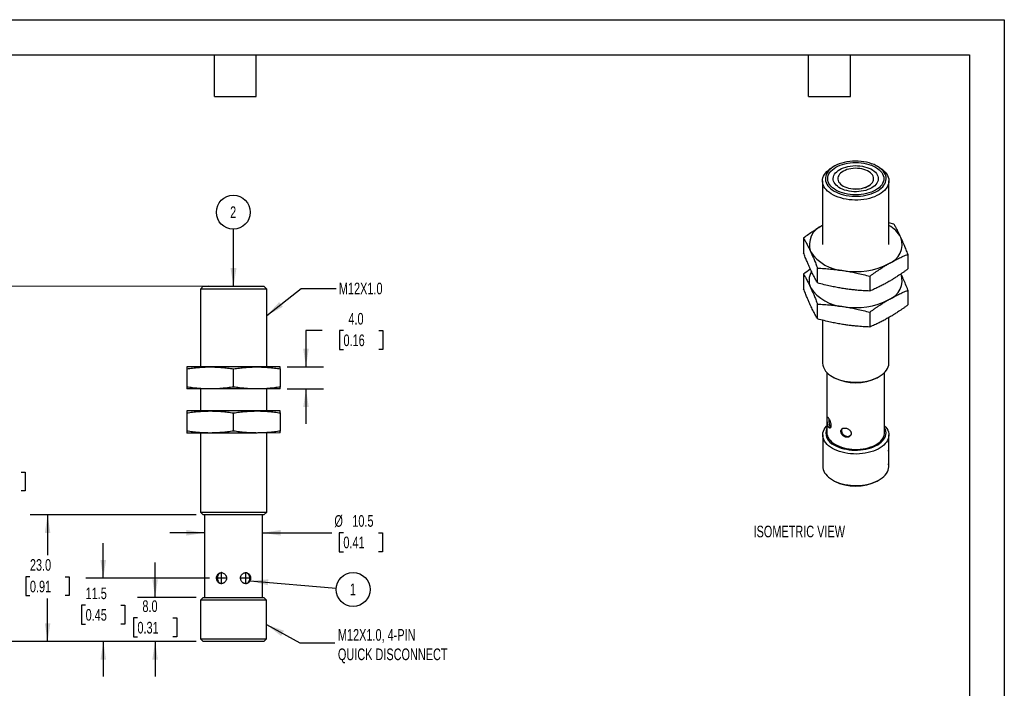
# Model space of a CAD drawing. Header units: millimetres. Extents: x 0 to 210, y 0 to 162.
# Tile 3 of 3: x 75 to 210, y 71 to 162. Entities that reach past the tile are written whole.
import ezdxf

# ---------------------------------------------------------------- set-up
doc = ezdxf.new("R2010")
doc.units = ezdxf.units.MM
doc.header["$LTSCALE"] = 0.75
doc.linetypes.add('CENTERX2', pattern=[20.32, 12.7, -2.54, 2.54, -2.54])
doc.layers.add('CENTER', color=40, linetype='CENTERX2')
doc.layers.add('DIMENSIONS', color=140, linetype='Continuous', lineweight=25)
doc.layers.add('TEXT', color=140, linetype='Continuous', lineweight=25)
doc.styles.add('SLDTEXTSTYLE0', font='TXT', dxfattribs={"width": 0.7})
doc.dimstyles.new('SLDDIMSTYLE0', dxfattribs={"dimtxt": 1.618506, "dimasz": 2.4765, "dimexe": 0, "dimexo": 0.0625, "dimgap": 0.404626, "dimtad": 0, "dimtih": 1, "dimtoh": 1, "dimdec": 1, "dimlfac": 1.333333, "dimrnd": 1e-09, "dimzin": 12, "dimdsep": 46, "dimtxsty": 'SLDTEXTSTYLE0', "dimsah": 1, "dimcen": 0.09, "dimadec": 0, "dimazin": 3, "dimtfac": 1, "dimtdec": 1, "dimtmove": 0, "dimatfit": 0, "dimfxl": 1, "dimfrac": 2, "dimtolj": 1, "dimtzin": 12, "dimarcsym": 0})
doc.dimstyles.new('SLDDIMSTYLE1', dxfattribs={"dimtxt": 1.618506, "dimasz": 2.4765, "dimexe": 0, "dimexo": 0.0625, "dimgap": 0.404626, "dimtad": 0, "dimtih": 1, "dimtoh": 1, "dimdec": 1, "dimlfac": 1.333333, "dimrnd": 1e-09, "dimzin": 4, "dimdsep": 46, "dimtxsty": 'SLDTEXTSTYLE0', "dimsah": 1, "dimcen": 0.09, "dimadec": 0, "dimazin": 1, "dimtfac": 1, "dimtdec": 1, "dimtmove": 0, "dimatfit": 0, "dimfxl": 1, "dimfrac": 2, "dimtolj": 1, "dimtzin": 12, "dimarcsym": 0})
doc.dimstyles.new('SLDDIMSTYLE2', dxfattribs={"dimtxt": 1.618506, "dimasz": 2.4765, "dimexe": 0, "dimexo": 0.0625, "dimgap": 0.404626, "dimtad": 0, "dimtih": 1, "dimtoh": 1, "dimdec": 1, "dimlfac": 1.333333, "dimrnd": 1e-09, "dimzin": 4, "dimdsep": 46, "dimtxsty": 'SLDTEXTSTYLE0', "dimsah": 1, "dimcen": 0.09, "dimadec": 0, "dimazin": 1, "dimtfac": 1, "dimtdec": 1, "dimtofl": 0, "dimtmove": 0, "dimatfit": 3, "dimfxl": 1, "dimfrac": 2, "dimtolj": 1, "dimtzin": 12, "dimarcsym": 0})
doc.dimstyles.new('SLDDIMSTYLE3', dxfattribs={"dimtxt": 1.618506, "dimasz": 2.4765, "dimexe": 0, "dimexo": 0.0625, "dimgap": 0.404626, "dimtad": 0, "dimtih": 1, "dimtoh": 1, "dimdec": 1, "dimlfac": 1.333333, "dimrnd": 1e-09, "dimzin": 12, "dimdsep": 46, "dimtxsty": 'SLDTEXTSTYLE0', "dimsah": 1, "dimcen": 0.09, "dimadec": 0, "dimazin": 3, "dimtfac": 1, "dimtdec": 1, "dimtofl": 0, "dimtmove": 0, "dimatfit": 3, "dimfxl": 1, "dimfrac": 2, "dimtolj": 1, "dimtzin": 12, "dimarcsym": 0})
doc.dimstyles.new('SLDDIMSTYLE4', dxfattribs={"dimtxt": 0.18, "dimasz": 2.4765, "dimexe": 0, "dimexo": 0.0625, "dimgap": 0, "dimtad": 0, "dimtih": 1, "dimtoh": 1, "dimdec": 0, "dimrnd": 1e-09, "dimzin": 0, "dimdsep": 46, "dimtxsty": 'Standard', "dimsah": 1, "dimcen": 0.09, "dimadec": 0, "dimazin": 0, "dimtfac": 2.4765, "dimtdec": 0, "dimtofl": 0, "dimtmove": 0, "dimatfit": 3, "dimfxl": 1, "dimfrac": 2, "dimtolj": 1, "dimtzin": 0, "dimarcsym": 0})

# ---------------------------------------------------------------- blocks, each defined once
blk = doc.blocks.new('_D')
at = {"layer": 'DIMENSIONS', "transparency": 16777216}
for p, q in [((86.78, 85.86), (86.78, 90.62)), ((101.26, 85.86), (84.39, 85.86)), ((84.37, 82.17), (83.83, 82.17)), ((83.83, 82.17), (83.83, 79.6)), ((89.18, 82.17), (89.72, 82.17)), ((89.72, 82.17), (89.72, 79.6)), ((83.83, 79.6), (84.37, 79.6)), ((89.72, 79.6), (89.18, 79.6)), ((99.45, 77.23), (84.4, 77.23)), ((86.78, 77.23), (86.78, 72.47))]:
    blk.add_line(p, q, dxfattribs=at)
for points in [[(86.78, 85.86), (87.16, 88.33), (86.39, 88.33)], [(86.78, 77.23), (86.4, 74.75), (87.16, 74.75)]]:
    blk.add_solid(points, dxfattribs=at)
at = {"layer": 'DIMENSIONS', "transparency": 16777216, "char_height": 1.587, "attachment_point": 1, "style": 'SLDTEXTSTYLE0'}
for s, insert in [('11.5', (84.37, 84.58)), ('0.45', (84.37, 81.65))]:
    blk.add_mtext(s, dxfattribs=dict(at, insert=insert))
blk = doc.blocks.new('_D_1')
at = {"layer": 'DIMENSIONS', "transparency": 16777216}
for p, q in [((93.84, 83.23), (93.84, 87.99)), ((99.45, 83.23), (91.46, 83.23)), ((91.43, 80.43), (90.89, 80.43)), ((90.89, 80.43), (90.89, 77.85)), ((96.24, 80.43), (96.79, 80.43)), ((96.79, 80.43), (96.79, 77.85)), ((90.89, 77.85), (91.43, 77.85)), ((96.79, 77.85), (96.24, 77.85)), ((99.45, 77.23), (91.46, 77.23)), ((93.84, 77.23), (93.84, 72.47))]:
    blk.add_line(p, q, dxfattribs=at)
for points in [[(93.84, 83.23), (94.22, 85.71), (93.46, 85.71)], [(93.84, 77.23), (93.46, 74.76), (94.22, 74.76)]]:
    blk.add_solid(points, dxfattribs=at)
at = {"layer": 'DIMENSIONS', "transparency": 16777216, "char_height": 1.587, "attachment_point": 1, "style": 'SLDTEXTSTYLE0'}
for s, insert in [('8.0', (92.11, 82.83)), ('0.31', (91.43, 79.9))]:
    blk.add_mtext(s, dxfattribs=dict(at, insert=insert))
blk = doc.blocks.new('_D_2')
at = {"layer": 'DIMENSIONS', "transparency": 16777216}
for p, q in [((99.43, 94.48), (76.81, 94.48)), ((79.19, 94.48), (79.19, 88.97)), ((76.78, 86.04), (76.24, 86.04)), ((76.24, 86.04), (76.24, 83.47)), ((81.59, 86.04), (82.14, 86.04)), ((82.14, 86.04), (82.14, 83.47)), ((76.24, 83.47), (76.78, 83.47)), ((82.14, 83.47), (81.59, 83.47)), ((79.19, 77.23), (79.19, 83.1)), ((99.45, 77.23), (76.81, 77.23))]:
    blk.add_line(p, q, dxfattribs=at)
for points in [[(79.19, 94.48), (78.81, 92), (79.57, 92)], [(79.19, 77.23), (79.57, 79.71), (78.81, 79.71)]]:
    blk.add_solid(points, dxfattribs=at)
at = {"layer": 'DIMENSIONS', "transparency": 16777216, "char_height": 1.587, "attachment_point": 1, "style": 'SLDTEXTSTYLE0'}
for s, insert in [('23.0', (76.78, 88.45)), ('0.91', (76.78, 85.51))]:
    blk.add_mtext(s, dxfattribs=dict(at, insert=insert))
blk = doc.blocks.new('_D_3')
at = {"layer": 'DIMENSIONS', "transparency": 16777216}
for p, q in [((101.13, 125.61), (70.78, 125.6)), ((73.17, 125.6), (73.17, 103.25)), ((70.76, 100.31), (70.22, 100.31)), ((70.22, 100.31), (70.22, 97.74)), ((75.57, 100.31), (76.12, 100.31)), ((76.12, 100.31), (76.12, 97.74)), ((70.22, 97.74), (70.76, 97.74)), ((73.17, 77.23), (73.17, 97.38)), ((76.12, 97.74), (75.57, 97.74)), ((99.45, 77.23), (70.79, 77.23))]:
    blk.add_line(p, q, dxfattribs=at)
for points in [[(73.17, 125.6), (72.79, 123.13), (73.55, 123.13)], [(73.17, 77.23), (73.55, 79.71), (72.79, 79.71)]]:
    blk.add_solid(points, dxfattribs=at)
at = {"layer": 'DIMENSIONS', "transparency": 16777216, "char_height": 1.587, "attachment_point": 1, "style": 'SLDTEXTSTYLE0'}
for s, insert in [('64.5', (70.76, 102.72)), ('2.54', (70.76, 99.79))]:
    blk.add_mtext(s, dxfattribs=dict(at, insert=insert))
blk = doc.blocks.new('_D_4')
at = {"layer": 'DIMENSIONS', "transparency": 16777216}
for p, q in [((116.59, 119.57), (114.4, 119.57)), ((114.4, 119.57), (114.4, 114.63)), ((119.51, 119.57), (118.97, 119.57)), ((118.97, 119.57), (118.97, 117)), ((124.32, 119.57), (124.86, 119.57)), ((124.86, 119.57), (124.86, 117)), ((118.97, 117), (119.51, 117)), ((124.86, 117), (124.32, 117)), ((111.85, 114.63), (116.78, 114.63)), ((111.85, 111.63), (116.78, 111.63)), ((114.4, 111.63), (114.4, 106.86))]:
    blk.add_line(p, q, dxfattribs=at)
for points in [[(114.4, 114.63), (114.78, 117.1), (114.02, 117.1)], [(114.4, 111.63), (114.02, 109.15), (114.78, 109.15)]]:
    blk.add_solid(points, dxfattribs=at)
at = {"layer": 'DIMENSIONS', "transparency": 16777216, "char_height": 1.587, "attachment_point": 1, "style": 'SLDTEXTSTYLE0'}
for s, insert in [('4.0', (120.18, 121.98)), ('0.16', (119.51, 119.05))]:
    blk.add_mtext(s, dxfattribs=dict(at, insert=insert))
blk = doc.blocks.new('_D_5')
at = {"layer": 'DIMENSIONS', "transparency": 16777216}
for p, q in [((100.59, 92.03), (95.83, 92.03)), ((108.47, 92.03), (117.9, 92.03)), ((119.49, 92.03), (118.94, 92.03)), ((118.94, 92.03), (118.94, 89.46)), ((124.3, 92.03), (124.84, 92.03)), ((124.84, 92.03), (124.84, 89.46)), ((118.94, 89.46), (119.49, 89.46)), ((124.84, 89.46), (124.3, 89.46))]:
    blk.add_line(p, q, dxfattribs=at)
for points in [[(100.59, 92.03), (98.11, 92.41), (98.11, 91.65)], [(108.47, 92.03), (110.94, 91.65), (110.94, 92.41)]]:
    blk.add_solid(points, dxfattribs=at)
at = {"layer": 'DIMENSIONS', "transparency": 16777216, "char_height": 1.587, "attachment_point": 1, "style": 'SLDTEXTSTYLE0'}
for s, insert in [('%%c', (118.27, 94.44)), ('10.5', (120.71, 94.44)), ('0.41', (119.49, 91.51))]:
    blk.add_mtext(s, dxfattribs=dict(at, insert=insert))
blk = doc.blocks.new('SW_NOTE_0_10')
at = {"layer": 'DIMENSIONS', "color": 0}
blk.add_circle((2.3, -0.19), 2.31, dxfattribs=at)
at = {"layer": 'DIMENSIONS', "color": 0, "insert": (2.27, 0.61), "char_height": 1.59, "attachment_point": 2, "style": 'SLDTEXTSTYLE0'}
blk.add_mtext('1', dxfattribs=at)
blk = doc.blocks.new('SW_NOTE_0_11')
at = {"layer": 'DIMENSIONS', "color": 0}
blk.add_circle((-0.01, 2.31), 2.31, dxfattribs=at)
at = {"layer": 'DIMENSIONS', "color": 0, "insert": (-0.03, 3.11), "char_height": 1.59, "attachment_point": 2, "style": 'SLDTEXTSTYLE0'}
blk.add_mtext('2', dxfattribs=at)

msp = doc.modelspace()

# ---------------------------------------------------------------- linework, layer by layer
at = {"color": 7, "linetype": 'Continuous'}
for p, q in [((0.002, 161.927), (209.552, 161.927)), ((209.552, 161.927), (209.552, 0.002))]:
    msp.add_line(p, q, dxfattribs=at)
for p, q in [((186.377, 141.96), (186.111, 141.807)), ((192.504, 141.807), (192.239, 141.961)), ((184.789, 139.963), (184.79, 131.301)), ((186.87, 140.275), (186.87, 140.269)), ((191.745, 140.27), (191.745, 140.276)), ((193.828, 131.302), (193.827, 139.964)), ((194.514, 134.09), (193.827, 134.263)), ((182.199, 132.184), (182.199, 130.166)), ((196.419, 129.986), (196.42, 127.968)), ((184.104, 126.062), (184.104, 128.08)), ((182.199, 127.285), (182.199, 125.267)), ((191.214, 126.981), (191.214, 124.963)), ((100.38, 125.608), (100.005, 125.233)), ((109.043, 125.234), (100.005, 125.233)), ((100.005, 125.233), (100.007, 114.625)), ((100.38, 125.608), (104.524, 125.609)), ((102.087, 125.616), (102.087, 125.608)), ((102.087, 125.616), (102.35, 125.616)), ((102.35, 125.616), (106.962, 125.616)), ((104.524, 125.609), (108.668, 125.609)), ((106.962, 125.609), (106.962, 125.616)), ((109.043, 125.234), (108.668, 125.609)), ((109.044, 114.626), (109.043, 125.234)), ((196.42, 125.086), (196.42, 123.068)), ((184.105, 121.163), (184.104, 123.181)), ((184.791, 120.989), (184.792, 115.159)), ((191.215, 122.082), (191.215, 120.063)), ((193.829, 115.16), (193.829, 121.357)), ((101.338, 114.625), (98.15, 114.625)), ((98.15, 114.361), (98.151, 111.889)), ((107.713, 114.626), (101.338, 114.625)), ((104.526, 111.89), (104.525, 114.362)), ((110.9, 114.627), (107.713, 114.626)), ((110.9, 114.362), (110.901, 111.891)), ((185.373, 113.879), (185.374, 105.666)), ((186.115, 113.315), (186.38, 113.162)), ((192.242, 113.163), (192.507, 113.316)), ((193.249, 105.667), (193.248, 113.88)), ((101.338, 111.625), (98.151, 111.625)), ((100.007, 111.625), (100.007, 108.625)), ((107.713, 111.626), (101.338, 111.625)), ((110.901, 111.627), (107.713, 111.626)), ((109.045, 108.626), (109.045, 111.626)), ((101.339, 108.625), (98.151, 108.625)), ((98.151, 108.361), (98.152, 105.889)), ((107.714, 108.626), (101.339, 108.625)), ((104.527, 105.89), (104.526, 108.362)), ((110.901, 108.627), (107.714, 108.626)), ((110.901, 108.362), (110.902, 105.891)), ((185.641, 107.594), (185.638, 107.499)), ((185.823, 106.464), (185.882, 106.398)), ((187.391, 106.15), (187.363, 105.986)), ((101.339, 105.625), (98.152, 105.625)), ((100.008, 105.625), (100.009, 94.858)), ((107.714, 105.626), (101.339, 105.625)), ((110.902, 105.627), (107.714, 105.626)), ((109.047, 94.859), (109.045, 105.626)), ((184.812, 105.36), (184.812, 101.073)), ((193.812, 101.074), (193.812, 105.361)), ((193.804, 103.369), (193.804, 103.365)), ((193.804, 101.532), (193.804, 101.527)), ((186.129, 99.237), (186.395, 99.083)), ((192.23, 99.084), (192.496, 99.237)), ((100.009, 94.858), (104.528, 94.859)), ((100.009, 94.858), (100.384, 94.483)), ((104.528, 94.484), (100.384, 94.483)), ((100.591, 94.483), (100.592, 83.233)), ((104.528, 94.859), (109.047, 94.859)), ((108.672, 94.484), (104.528, 94.484)), ((108.467, 83.234), (108.466, 94.484)), ((108.672, 94.484), (109.047, 94.859)), ((100.405, 83.233), (100.03, 82.858)), ((100.405, 83.233), (104.53, 83.234)), ((104.53, 83.234), (108.655, 83.234)), ((109.03, 82.859), (108.655, 83.234)), ((104.53, 82.859), (100.03, 82.858)), ((100.03, 82.858), (100.03, 77.608)), ((109.03, 82.859), (104.53, 82.859)), ((109.03, 77.609), (109.03, 82.859)), ((100.03, 77.608), (109.03, 77.609)), ((100.03, 77.608), (100.405, 77.233)), ((108.655, 77.234), (100.405, 77.233)), ((108.655, 77.234), (109.03, 77.609))]:
    msp.add_line(p, q)
at = {"flags": 128}
for points in [[(186.378, 138.578), (186.665, 138.427), (186.976, 138.292), (187.306, 138.175), (187.655, 138.076), (188.018, 137.996), (188.393, 137.937), (188.775, 137.898), (189.162, 137.879), (189.551, 137.882), (189.937, 137.905), (190.318, 137.95), (190.69, 138.015), (191.049, 138.099), (191.394, 138.203), (191.72, 138.325), (192.025, 138.464), (192.306, 138.619), (192.561, 138.788), (192.787, 138.97), (192.982, 139.164), (193.145, 139.367), (193.275, 139.579), (193.37, 139.796), (193.429, 140.018), (193.451, 140.242), (193.438, 140.466), (193.388, 140.688), (193.302, 140.907), (193.181, 141.12), (193.026, 141.326), (192.838, 141.522), (192.62, 141.707), (192.372, 141.88), (192.097, 142.038), (191.798, 142.181), (191.477, 142.308), (191.137, 142.416), (190.781, 142.505), (190.412, 142.575), (190.033, 142.625), (189.648, 142.653), (189.259, 142.661), (188.872, 142.648), (188.488, 142.614), (188.111, 142.559), (187.745, 142.485), (187.392, 142.39), (187.056, 142.277), (186.741, 142.147), (186.447, 142), (186.179, 141.838), (185.938, 141.662), (185.727, 141.473), (185.548, 141.274), (185.401, 141.067), (185.289, 140.852), (185.212, 140.632), (185.171, 140.409), (185.167, 140.185), (185.199, 139.962), (185.266, 139.741), (185.37, 139.525), (185.508, 139.315), (185.679, 139.114), (185.883, 138.923), (186.116, 138.744), (186.378, 138.578)], [(192.013, 138.709), (191.734, 138.563), (191.433, 138.434), (191.111, 138.323), (190.772, 138.23), (190.418, 138.157), (190.054, 138.104), (189.683, 138.072), (189.308, 138.062), (188.933, 138.072), (188.562, 138.104), (188.198, 138.157), (187.844, 138.23), (187.505, 138.322), (187.183, 138.434), (186.881, 138.563), (186.603, 138.708), (186.351, 138.869), (186.127, 139.043), (185.935, 139.229), (185.774, 139.424), (185.648, 139.628), (185.556, 139.839), (185.501, 140.053), (185.483, 140.269), (185.501, 140.486), (185.556, 140.7), (185.648, 140.91), (185.774, 141.114), (185.935, 141.31), (186.127, 141.496), (186.351, 141.67), (186.603, 141.831), (186.881, 141.976), (187.183, 142.105), (187.505, 142.217), (187.844, 142.309), (188.198, 142.382), (188.562, 142.435), (188.933, 142.467), (189.308, 142.477), (189.683, 142.467), (190.054, 142.435), (190.418, 142.382), (190.772, 142.309), (191.111, 142.217), (191.433, 142.105), (191.734, 141.976), (192.013, 141.831), (192.265, 141.67), (192.488, 141.496), (192.681, 141.311), (192.842, 141.115), (192.968, 140.911), (193.059, 140.701), (193.114, 140.486), (193.133, 140.27), (193.114, 140.053), (193.059, 139.839), (192.968, 139.629), (192.842, 139.425), (192.681, 139.229), (192.488, 139.043), (192.265, 138.869), (192.013, 138.709)], [(192.504, 141.807), (192.643, 141.723), (192.903, 141.544), (193.134, 141.351), (193.334, 141.148), (193.502, 140.935), (193.636, 140.714), (193.735, 140.487), (193.798, 140.256), (193.826, 140.022), (193.816, 139.788), (193.771, 139.556), (193.69, 139.326), (193.573, 139.102), (193.422, 138.885), (193.238, 138.676), (193.022, 138.478), (192.777, 138.292), (192.503, 138.119), (192.204, 137.961), (191.881, 137.819), (191.538, 137.695), (191.177, 137.589), (190.8, 137.502), (190.412, 137.434), (190.015, 137.387), (189.612, 137.361), (189.207, 137.356), (188.802, 137.371), (188.401, 137.408), (188.008, 137.465), (187.626, 137.542), (187.256, 137.639), (186.904, 137.755), (186.57, 137.888), (186.259, 138.038), (185.973, 138.203), (185.713, 138.383), (185.482, 138.575), (185.282, 138.779), (185.114, 138.992), (184.98, 139.213), (184.881, 139.44), (184.818, 139.671), (184.79, 139.904), (184.799, 140.138), (184.845, 140.371), (184.926, 140.6), (185.043, 140.824), (185.194, 141.042), (185.378, 141.25), (185.593, 141.448), (185.839, 141.635), (186.113, 141.807), (186.113, 141.807)], [(187.134, 141.524), (187.381, 141.653), (187.652, 141.765), (187.942, 141.86), (188.247, 141.936), (188.566, 141.992), (188.893, 142.028), (189.225, 142.044), (189.557, 142.039), (189.887, 142.013), (190.21, 141.966), (190.523, 141.9), (190.821, 141.815), (191.102, 141.711), (191.361, 141.591), (191.597, 141.455), (191.805, 141.305), (191.985, 141.143), (192.133, 140.971), (192.247, 140.791), (192.328, 140.604), (192.373, 140.414), (192.382, 140.222), (192.355, 140.03), (192.292, 139.841), (192.194, 139.658), (192.063, 139.481), (191.899, 139.314), (191.705, 139.158), (191.482, 139.015), (191.234, 138.886), (190.964, 138.774), (190.674, 138.68), (190.368, 138.604), (190.05, 138.547), (189.723, 138.511), (189.391, 138.495), (189.058, 138.5), (188.728, 138.526), (188.405, 138.573), (188.093, 138.639), (187.794, 138.724), (187.514, 138.828), (187.254, 138.948), (187.019, 139.084), (186.81, 139.234), (186.631, 139.396), (186.483, 139.568), (186.368, 139.748), (186.288, 139.935), (186.243, 140.125), (186.234, 140.317), (186.261, 140.509), (186.324, 140.698), (186.421, 140.881), (186.553, 141.058), (186.717, 141.225), (186.911, 141.381), (187.134, 141.524)], [(186.991, 140.713), (186.916, 140.545), (186.876, 140.374), (186.874, 140.2), (186.908, 140.028), (186.979, 139.86), (187.085, 139.698), (187.225, 139.545), (187.396, 139.402), (187.597, 139.273), (187.823, 139.16), (188.072, 139.063), (188.34, 138.984), (188.622, 138.926), (188.914, 138.887), (189.213, 138.87), (189.513, 138.874), (189.81, 138.899), (190.099, 138.945), (190.377, 139.011), (190.638, 139.097), (190.879, 139.2), (191.096, 139.32), (191.286, 139.454), (191.446, 139.6), (191.574, 139.757), (191.667, 139.922), (191.724, 140.092), (191.745, 140.264), (191.729, 140.437), (191.677, 140.608), (191.588, 140.773), (191.465, 140.931), (191.309, 141.079), (191.122, 141.215), (190.909, 141.337), (190.671, 141.442), (190.412, 141.53), (190.137, 141.599), (189.849, 141.648), (189.553, 141.676), (189.253, 141.682), (188.954, 141.668), (188.66, 141.632), (188.376, 141.576), (188.106, 141.5), (187.855, 141.405), (187.625, 141.294), (187.421, 141.166), (187.246, 141.026), (187.102, 140.874), (186.991, 140.713)], [(186.87, 140.269), (186.874, 140.194), (186.908, 140.022), (186.979, 139.854), (187.085, 139.692), (187.225, 139.538), (187.396, 139.396), (187.597, 139.267), (187.823, 139.154), (188.072, 139.057), (188.34, 138.978), (188.622, 138.919), (188.914, 138.881), (189.213, 138.864), (189.513, 138.868), (189.81, 138.893), (190.099, 138.939), (190.377, 139.005), (190.638, 139.091), (190.879, 139.194), (191.096, 139.313), (191.286, 139.447), (191.446, 139.594), (191.574, 139.751), (191.667, 139.915), (191.724, 140.085), (191.745, 140.258), (191.745, 140.27)], [(186.115, 113.315), (186.415, 113.157), (186.737, 113.015), (187.081, 112.891), (187.442, 112.784), (187.818, 112.697), (188.207, 112.63), (188.604, 112.583), (189.007, 112.557), (189.412, 112.552), (189.817, 112.567), (190.217, 112.604), (190.61, 112.661), (190.993, 112.739), (191.362, 112.835), (191.715, 112.951), (192.048, 113.084), (192.359, 113.234), (192.646, 113.4), (192.906, 113.579), (193.137, 113.772), (193.337, 113.975), (193.505, 114.189), (193.639, 114.409), (193.738, 114.636), (193.801, 114.868), (193.828, 115.101), (193.829, 115.16)], [(186.13, 103.523), (185.857, 103.695), (185.613, 103.881), (185.398, 104.078), (185.215, 104.286), (185.064, 104.502), (184.948, 104.725), (184.867, 104.953), (184.822, 105.185), (184.813, 105.418), (184.84, 105.651), (184.903, 105.881), (185.002, 106.107), (185.135, 106.327), (185.302, 106.539), (185.374, 106.617)], [(193.249, 106.618), (193.409, 106.435), (193.559, 106.218), (193.675, 105.995), (193.756, 105.767), (193.802, 105.535), (193.811, 105.302), (193.783, 105.07), (193.72, 104.839), (193.622, 104.613), (193.488, 104.393), (193.321, 104.181), (193.122, 103.979), (192.892, 103.787), (192.633, 103.608), (192.348, 103.443), (192.038, 103.294), (191.706, 103.161), (191.355, 103.046), (190.987, 102.95), (190.606, 102.873), (190.214, 102.816), (189.816, 102.779), (189.413, 102.763), (189.009, 102.769), (188.608, 102.795), (188.212, 102.841), (187.826, 102.908), (187.451, 102.995), (187.091, 103.101), (186.749, 103.225), (186.428, 103.366), (186.13, 103.523)], [(186.395, 103.983), (186.681, 103.832), (186.99, 103.698), (187.319, 103.581), (187.666, 103.483), (188.028, 103.404), (188.401, 103.344), (188.781, 103.305), (189.167, 103.287), (189.553, 103.289), (189.938, 103.313), (190.317, 103.357), (190.687, 103.422), (191.045, 103.506), (191.388, 103.609), (191.713, 103.73), (192.016, 103.869), (192.296, 104.023), (192.55, 104.191), (192.775, 104.373), (192.969, 104.566), (193.132, 104.768), (193.261, 104.979), (193.355, 105.195), (193.414, 105.416), (193.436, 105.639), (193.423, 105.862), (193.373, 106.083), (193.288, 106.301), (193.249, 106.377)], [(185.374, 105.666), (185.388, 105.474), (185.439, 105.256), (185.525, 105.043), (185.647, 104.835), (185.803, 104.634), (185.992, 104.444), (186.212, 104.264), (186.461, 104.098), (186.737, 103.947), (187.036, 103.811), (187.357, 103.693), (187.696, 103.594), (188.05, 103.513), (188.416, 103.453), (188.79, 103.414), (189.169, 103.395), (189.549, 103.398), (189.928, 103.422), (190.3, 103.466), (190.663, 103.532), (191.014, 103.617), (191.349, 103.722), (191.664, 103.844), (191.958, 103.984), (192.227, 104.139), (192.469, 104.309), (192.681, 104.491), (192.862, 104.684), (193.01, 104.886), (193.123, 105.096), (193.201, 105.311), (193.242, 105.529), (193.249, 105.667)], [(184.812, 101.073), (184.822, 100.898), (184.868, 100.666), (184.949, 100.438), (185.065, 100.215), (185.215, 99.999), (185.398, 99.791), (185.613, 99.594), (185.858, 99.408), (186.13, 99.236), (186.428, 99.079), (186.75, 98.938), (187.091, 98.814), (187.451, 98.708), (187.826, 98.621), (188.213, 98.554), (188.608, 98.508), (189.01, 98.481), (189.413, 98.476), (189.816, 98.492), (190.215, 98.528), (190.606, 98.585), (190.988, 98.662), (191.355, 98.759), (191.706, 98.874), (192.038, 99.007), (192.348, 99.156), (192.634, 99.321), (192.893, 99.5), (193.123, 99.691), (193.322, 99.894), (193.489, 100.106), (193.622, 100.326), (193.721, 100.552), (193.784, 100.783), (193.811, 101.015), (193.812, 101.074)]]:
    msp.add_lwpolyline(points, dxfattribs=at)
for centre, radius, start, end in [((185.814, 131.272), 2.819, 111.06249, 199.13644), ((192.036, 130.47), 3.867, 27.46486, 62.39638), ((192.804, 131.33), 2.819, 291.06249, 19.13644), ((187.987, 133.52), 5.783, 213.26634, 266.75188), ((185.183, 126.405), 2.246, 147.53888, 205.21145), ((189.317, 137.404), 9.799, 260.25707, 297.33513), ((192.798, 126.438), 2.828, 291.1318, 17.88394), ((187.987, 128.621), 5.783, 213.26634, 266.75188), ((189.318, 132.504), 9.799, 260.25707, 297.33513), ((187.061, 115.39), 2.281, 185.82446, 245.51057), ((189.31, 118.798), 6.352, 242.53703, 297.48545), ((187.006, 105.657), 1.783, 156.24709, 249.95381), ((189.312, 104.662), 6.295, 242.39382, 297.61901)]:
    msp.add_arc(centre, radius, start, end)
for points, knots in [([(184.801, 133.903), (184.714, 133.852), (184.541, 133.751), (184.281, 133.594), (184.021, 133.432), (183.76, 133.265), (183.371, 133.011), (182.849, 132.655), (182.418, 132.343), (182.199, 132.184)], [0, 0, 0, 0, 0.0998699, 0.1991572, 0.2985231, 0.3986095, 0.5000296, 0.7462992, 1, 1, 1, 1]), ([(195.467, 132.254), (195.435, 132.322), (195.371, 132.458), (195.276, 132.655), (195.181, 132.849), (195.085, 133.039), (194.943, 133.315), (194.752, 133.672), (194.594, 133.949), (194.514, 134.09)], [0, 0, 0, 0, 0.0998699, 0.1991572, 0.2985231, 0.3986095, 0.5000296, 0.7462992, 1, 1, 1, 1]), ([(182.199, 132.184), (182.239, 132.114), (182.319, 131.974), (182.439, 131.759), (182.556, 131.542), (182.688, 131.293), (182.834, 131.009), (182.993, 130.686), (183.098, 130.461), (183.151, 130.348)], [0, 0, 0, 0, 0.1281054, 0.2536917, 0.3774056, 0.4999813, 0.6682211, 0.8339066, 1, 1, 1, 1]), ([(196.419, 129.986), (196.379, 130.09), (196.299, 130.295), (196.179, 130.595), (196.061, 130.886), (195.93, 131.204), (195.784, 131.546), (195.625, 131.908), (195.519, 132.139), (195.467, 132.254)], [0, 0, 0, 0, 0.1281054, 0.2536917, 0.3774056, 0.4999813, 0.6682211, 0.8339066, 1, 1, 1, 1]), ([(183.151, 127.898), (183.12, 127.967), (183.056, 128.105), (182.961, 128.317), (182.866, 128.533), (182.77, 128.756), (182.628, 129.093), (182.437, 129.558), (182.279, 129.961), (182.199, 130.166)], [0, 0, 0, 0, 0.0998699, 0.1991572, 0.2985231, 0.3986095, 0.5000296, 0.7462992, 1, 1, 1, 1]), ([(183.151, 130.348), (183.183, 130.279), (183.247, 130.142), (183.342, 129.93), (183.437, 129.713), (183.532, 129.491), (183.674, 129.154), (183.866, 128.689), (184.024, 128.285), (184.104, 128.08)], [0, 0, 0, 0, 0.0998699, 0.1991572, 0.2985231, 0.3986095, 0.5000296, 0.7462992, 1, 1, 1, 1]), ([(193.817, 128.699), (193.904, 128.749), (194.077, 128.848), (194.336, 128.991), (194.596, 129.13), (194.858, 129.265), (195.247, 129.458), (195.768, 129.706), (196.2, 129.892), (196.419, 129.986)], [0, 0, 0, 0, 0.0998699, 0.1991572, 0.2985231, 0.3986095, 0.5000296, 0.7462992, 1, 1, 1, 1]), ([(183.131, 127.944), (183.111, 127.931), (182.799, 127.725), (182.489, 127.498), (182.199, 127.285)], [0, 0, 0, 0, 0.0634563, 1, 1, 1, 1]), ([(184.104, 126.062), (184.064, 126.133), (183.983, 126.272), (183.864, 126.487), (183.746, 126.704), (183.614, 126.953), (183.47, 127.237), (183.31, 127.56), (183.204, 127.786), (183.151, 127.898)], [0, 0, 0, 0, 0.12810541, 0.25369167, 0.37740559, 0.49998125, 0.66822107, 0.83390659, 1, 1, 1, 1]), ([(184.104, 128.08), (184.255, 128.074), (184.554, 128.06), (185, 128.034), (185.44, 128.003), (185.931, 127.961), (186.473, 127.906), (187.067, 127.835), (187.461, 127.776), (187.659, 127.747)], [0, 0, 0, 0, 0.1281054, 0.2536917, 0.3774056, 0.4999813, 0.6682211, 0.8339066, 1, 1, 1, 1]), ([(187.659, 127.747), (187.778, 127.728), (188.014, 127.69), (188.369, 127.629), (188.724, 127.562), (189.082, 127.491), (189.613, 127.378), (190.325, 127.214), (190.915, 127.06), (191.214, 126.981)], [0, 0, 0, 0, 0.0998699, 0.1991572, 0.2985231, 0.3986095, 0.5000296, 0.7462992, 1, 1, 1, 1]), ([(191.214, 126.981), (191.325, 127.062), (191.544, 127.221), (191.87, 127.452), (192.192, 127.675), (192.552, 127.917), (192.948, 128.175), (193.383, 128.446), (193.672, 128.615), (193.817, 128.699)], [0, 0, 0, 0, 0.1281054, 0.2536917, 0.3774056, 0.4999813, 0.6682211, 0.8339066, 1, 1, 1, 1]), ([(196.42, 127.968), (196.309, 127.887), (196.09, 127.728), (195.763, 127.497), (195.441, 127.274), (195.082, 127.032), (194.685, 126.775), (194.25, 126.504), (193.961, 126.334), (193.817, 126.25)], [0, 0, 0, 0, 0.1281054, 0.2536917, 0.3774056, 0.4999813, 0.6682211, 0.8339066, 1, 1, 1, 1]), ([(182.199, 127.285), (182.24, 127.214), (182.32, 127.075), (182.439, 126.86), (182.557, 126.643), (182.688, 126.393), (182.834, 126.11), (182.993, 125.787), (183.099, 125.561), (183.152, 125.449)], [0, 0, 0, 0, 0.1281054, 0.2536917, 0.3774056, 0.4999813, 0.6682211, 0.8339066, 1, 1, 1, 1]), ([(193.817, 126.25), (193.73, 126.2), (193.557, 126.101), (193.297, 125.958), (193.037, 125.819), (192.776, 125.684), (192.387, 125.49), (191.865, 125.243), (191.433, 125.057), (191.214, 124.963)], [0, 0, 0, 0, 0.0998699, 0.1991572, 0.2985231, 0.3986095, 0.5000296, 0.7462992, 1, 1, 1, 1]), ([(196.42, 125.086), (196.314, 125.357), (196.102, 125.895), (195.791, 126.64), (195.586, 127.091), (195.488, 127.308)], [0, 0, 0, 0, 0.3437405, 0.6829345, 1, 1, 1, 1]), ([(183.152, 122.999), (183.12, 123.068), (183.057, 123.205), (182.962, 123.417), (182.867, 123.634), (182.771, 123.856), (182.628, 124.193), (182.438, 124.658), (182.28, 125.062), (182.199, 125.267)], [0, 0, 0, 0, 0.0998699, 0.1991572, 0.2985231, 0.3986095, 0.5000296, 0.7462992, 1, 1, 1, 1]), ([(183.152, 125.449), (183.184, 125.38), (183.247, 125.242), (183.342, 125.03), (183.437, 124.814), (183.533, 124.592), (183.675, 124.254), (183.866, 123.789), (184.024, 123.386), (184.104, 123.181)], [0, 0, 0, 0, 0.0998699, 0.1991572, 0.2985231, 0.3986095, 0.5000296, 0.7462992, 1, 1, 1, 1]), ([(187.659, 125.297), (187.54, 125.316), (187.304, 125.353), (186.949, 125.415), (186.594, 125.482), (186.237, 125.553), (185.705, 125.665), (184.993, 125.83), (184.403, 125.984), (184.104, 126.062)], [0, 0, 0, 0, 0.0998699, 0.1991572, 0.2985231, 0.3986095, 0.5000296, 0.7462992, 1, 1, 1, 1]), ([(191.214, 124.963), (191.063, 124.97), (190.764, 124.983), (190.318, 125.009), (189.878, 125.041), (189.387, 125.082), (188.845, 125.137), (188.251, 125.209), (187.857, 125.268), (187.659, 125.297)], [0, 0, 0, 0, 0.1281054, 0.2536917, 0.3774056, 0.4999813, 0.6682211, 0.8339066, 1, 1, 1, 1]), ([(193.817, 123.8), (193.904, 123.85), (194.077, 123.949), (194.337, 124.092), (194.597, 124.23), (194.859, 124.365), (195.248, 124.559), (195.769, 124.806), (196.201, 124.992), (196.42, 125.086)], [0, 0, 0, 0, 0.0998699, 0.1991572, 0.2985231, 0.3986095, 0.5000296, 0.7462992, 1, 1, 1, 1]), ([(191.215, 122.082), (191.325, 122.162), (191.544, 122.321), (191.871, 122.553), (192.193, 122.775), (192.553, 123.017), (192.949, 123.275), (193.384, 123.546), (193.673, 123.715), (193.817, 123.8)], [0, 0, 0, 0, 0.1281054, 0.2536917, 0.3774056, 0.4999813, 0.6682211, 0.8339066, 1, 1, 1, 1]), ([(184.105, 121.163), (184.064, 121.233), (183.984, 121.373), (183.865, 121.588), (183.746, 121.805), (183.615, 122.054), (183.47, 122.338), (183.311, 122.661), (183.205, 122.886), (183.152, 122.999)], [0, 0, 0, 0, 0.1281054, 0.2536917, 0.3774056, 0.4999813, 0.6682211, 0.8339066, 1, 1, 1, 1]), ([(184.104, 123.181), (184.255, 123.174), (184.554, 123.161), (185, 123.135), (185.44, 123.103), (185.932, 123.061), (186.473, 123.007), (187.068, 122.935), (187.462, 122.876), (187.659, 122.847)], [0, 0, 0, 0, 0.1281054, 0.2536917, 0.3774056, 0.4999813, 0.6682211, 0.8339066, 1, 1, 1, 1]), ([(187.659, 122.847), (187.778, 122.828), (188.015, 122.791), (188.37, 122.729), (188.725, 122.663), (189.082, 122.591), (189.613, 122.478), (190.326, 122.314), (190.915, 122.16), (191.215, 122.082)], [0, 0, 0, 0, 0.09986987, 0.19915719, 0.29852314, 0.39860949, 0.50002963, 0.74629917, 1, 1, 1, 1]), ([(196.42, 123.068), (196.309, 122.988), (196.09, 122.828), (195.764, 122.597), (195.442, 122.375), (195.083, 122.133), (194.686, 121.875), (194.251, 121.604), (193.962, 121.435), (193.818, 121.35)], [0, 0, 0, 0, 0.1281054, 0.2536917, 0.3774056, 0.4999813, 0.6682211, 0.8339066, 1, 1, 1, 1]), ([(187.66, 120.397), (187.541, 120.416), (187.304, 120.454), (186.949, 120.516), (186.594, 120.582), (186.237, 120.653), (185.706, 120.766), (184.994, 120.93), (184.404, 121.084), (184.105, 121.163)], [0, 0, 0, 0, 0.0998699, 0.1991572, 0.2985231, 0.3986095, 0.5000296, 0.7462992, 1, 1, 1, 1]), ([(193.818, 121.35), (193.731, 121.3), (193.557, 121.201), (193.297, 121.058), (193.037, 120.92), (192.776, 120.785), (192.387, 120.591), (191.866, 120.344), (191.434, 120.158), (191.215, 120.063)], [0, 0, 0, 0, 0.0998699, 0.1991572, 0.2985231, 0.3986095, 0.5000296, 0.7462992, 1, 1, 1, 1]), ([(191.215, 120.063), (191.064, 120.07), (190.765, 120.083), (190.319, 120.11), (189.879, 120.141), (189.388, 120.182), (188.846, 120.238), (188.252, 120.31), (187.857, 120.368), (187.66, 120.397)], [0, 0, 0, 0, 0.1281054, 0.2536917, 0.3774056, 0.4999813, 0.6682211, 0.8339066, 1, 1, 1, 1]), ([(98.15, 114.361), (98.286, 114.381), (98.554, 114.421), (98.954, 114.474), (99.348, 114.519), (99.789, 114.561), (100.275, 114.596), (100.807, 114.621), (101.161, 114.624), (101.338, 114.625)], [0, 0, 0, 0, 0.1281054, 0.2536917, 0.3774056, 0.4999813, 0.6682211, 0.8339066, 1, 1, 1, 1]), ([(98.15, 114.625), (98.151, 114.624), (98.151, 114.623), (98.151, 114.615), (98.151, 114.601), (98.15, 114.581), (98.15, 114.544), (98.151, 114.477), (98.151, 114.4), (98.15, 114.361)], [0, 0, 0, 0, 0.0998699, 0.1991572, 0.2985231, 0.3986095, 0.5000296, 0.7462992, 1, 1, 1, 1]), ([(101.338, 114.625), (101.444, 114.625), (101.657, 114.624), (101.975, 114.615), (102.293, 114.601), (102.613, 114.581), (103.09, 114.544), (103.728, 114.478), (104.257, 114.401), (104.525, 114.362)], [0, 0, 0, 0, 0.0998699, 0.1991572, 0.2985231, 0.3986095, 0.5000296, 0.7462992, 1, 1, 1, 1]), ([(104.525, 114.362), (104.661, 114.382), (104.929, 114.422), (105.329, 114.474), (105.723, 114.52), (106.164, 114.562), (106.649, 114.597), (107.182, 114.622), (107.536, 114.625), (107.713, 114.626)], [0, 0, 0, 0, 0.1281054, 0.2536917, 0.3774056, 0.4999813, 0.6682211, 0.8339066, 1, 1, 1, 1]), ([(107.713, 114.626), (107.819, 114.626), (108.032, 114.625), (108.35, 114.616), (108.668, 114.602), (108.988, 114.582), (109.465, 114.545), (110.103, 114.479), (110.632, 114.402), (110.9, 114.362)], [0, 0, 0, 0, 0.0998699, 0.1991572, 0.2985231, 0.3986095, 0.5000296, 0.7462992, 1, 1, 1, 1]), ([(110.9, 114.362), (110.9, 114.383), (110.9, 114.423), (110.9, 114.475), (110.9, 114.52), (110.901, 114.562), (110.9, 114.598), (110.9, 114.622), (110.9, 114.625), (110.9, 114.627)], [0, 0, 0, 0, 0.1281054, 0.2536917, 0.3774056, 0.4999813, 0.6682211, 0.8339066, 1, 1, 1, 1]), ([(101.338, 111.625), (101.232, 111.626), (101.02, 111.627), (100.702, 111.636), (100.383, 111.65), (100.063, 111.669), (99.586, 111.707), (98.948, 111.773), (98.419, 111.85), (98.151, 111.889)], [0, 0, 0, 0, 0.0998699, 0.1991572, 0.2985231, 0.3986095, 0.5000296, 0.7462992, 1, 1, 1, 1]), ([(98.151, 111.889), (98.151, 111.869), (98.151, 111.828), (98.151, 111.776), (98.151, 111.731), (98.151, 111.689), (98.151, 111.654), (98.151, 111.629), (98.151, 111.626), (98.151, 111.625)], [0, 0, 0, 0, 0.1281054, 0.2536917, 0.3774056, 0.4999813, 0.6682211, 0.8339066, 1, 1, 1, 1]), ([(104.526, 111.89), (104.39, 111.87), (104.122, 111.829), (103.722, 111.777), (103.328, 111.732), (102.887, 111.69), (102.402, 111.654), (101.869, 111.63), (101.515, 111.627), (101.338, 111.625)], [0, 0, 0, 0, 0.12810541, 0.25369167, 0.37740559, 0.49998125, 0.66822107, 0.83390659, 1, 1, 1, 1]), ([(107.713, 111.626), (107.607, 111.627), (107.394, 111.628), (107.076, 111.636), (106.758, 111.65), (106.438, 111.67), (105.962, 111.707), (105.323, 111.773), (104.794, 111.851), (104.526, 111.89)], [0, 0, 0, 0, 0.0998699, 0.1991572, 0.2985231, 0.3986095, 0.5000296, 0.7462992, 1, 1, 1, 1]), ([(110.901, 111.891), (110.765, 111.87), (110.497, 111.83), (110.097, 111.778), (109.703, 111.733), (109.263, 111.691), (108.777, 111.655), (108.244, 111.631), (107.89, 111.628), (107.713, 111.626)], [0, 0, 0, 0, 0.1281054, 0.2536917, 0.3774056, 0.4999813, 0.6682211, 0.8339066, 1, 1, 1, 1]), ([(110.901, 111.627), (110.901, 111.627), (110.901, 111.628), (110.9, 111.637), (110.9, 111.651), (110.901, 111.671), (110.901, 111.708), (110.901, 111.774), (110.901, 111.852), (110.901, 111.891)], [0, 0, 0, 0, 0.0998699, 0.1991572, 0.2985231, 0.3986095, 0.5000296, 0.7462992, 1, 1, 1, 1]), ([(98.151, 108.361), (98.287, 108.381), (98.555, 108.421), (98.955, 108.474), (99.349, 108.519), (99.789, 108.561), (100.275, 108.596), (100.808, 108.621), (101.162, 108.624), (101.339, 108.625)], [0, 0, 0, 0, 0.1281054, 0.2536917, 0.3774056, 0.4999813, 0.6682211, 0.8339066, 1, 1, 1, 1]), ([(98.151, 108.625), (98.151, 108.624), (98.151, 108.623), (98.152, 108.615), (98.152, 108.601), (98.151, 108.581), (98.151, 108.544), (98.151, 108.477), (98.151, 108.4), (98.151, 108.361)], [0, 0, 0, 0, 0.0998699, 0.1991572, 0.2985231, 0.3986095, 0.5000296, 0.7462992, 1, 1, 1, 1]), ([(101.339, 108.625), (101.445, 108.625), (101.658, 108.624), (101.976, 108.615), (102.294, 108.601), (102.614, 108.581), (103.09, 108.544), (103.729, 108.478), (104.258, 108.401), (104.526, 108.362)], [0, 0, 0, 0, 0.0998699, 0.1991572, 0.2985231, 0.3986095, 0.5000296, 0.7462992, 1, 1, 1, 1]), ([(104.526, 108.362), (104.662, 108.382), (104.93, 108.422), (105.33, 108.474), (105.724, 108.52), (106.165, 108.562), (106.65, 108.597), (107.183, 108.622), (107.537, 108.625), (107.714, 108.626)], [0, 0, 0, 0, 0.1281054, 0.2536917, 0.3774056, 0.4999813, 0.6682211, 0.8339066, 1, 1, 1, 1]), ([(107.714, 108.626), (107.82, 108.626), (108.032, 108.625), (108.35, 108.616), (108.669, 108.602), (108.989, 108.582), (109.466, 108.545), (110.104, 108.479), (110.633, 108.402), (110.901, 108.362)], [0, 0, 0, 0, 0.09986987, 0.19915719, 0.29852314, 0.39860949, 0.50002963, 0.74629917, 1, 1, 1, 1]), ([(110.901, 108.362), (110.901, 108.383), (110.901, 108.423), (110.901, 108.475), (110.901, 108.52), (110.902, 108.562), (110.901, 108.598), (110.901, 108.622), (110.901, 108.625), (110.901, 108.627)], [0, 0, 0, 0, 0.1281054, 0.2536917, 0.3774056, 0.4999813, 0.6682211, 0.8339066, 1, 1, 1, 1]), ([(185.612, 106.42), (185.603, 106.434), (185.587, 106.461), (185.564, 106.51), (185.539, 106.573), (185.513, 106.654), (185.481, 106.785), (185.451, 106.966), (185.43, 107.188), (185.422, 107.396), (185.423, 107.573), (185.436, 107.7), (185.461, 107.771), (185.502, 107.778), (185.561, 107.722), (185.636, 107.61), (185.72, 107.45), (185.803, 107.256), (185.863, 107.08), (185.9, 106.938), (185.92, 106.833), (185.933, 106.732), (185.935, 106.671), (185.936, 106.64)], [0, 0, 0, 0, 0.0206274, 0.0413199, 0.0622738, 0.093893, 0.1258764, 0.1872153, 0.2502336, 0.3132051, 0.3744959, 0.4378165, 0.5000133, 0.5621342, 0.6255356, 0.6868285, 0.7498018, 0.8128199, 0.8741589, 0.9060107, 0.9377566, 0.9688796, 1, 1, 1, 1]), ([(185.638, 107.499), (185.638, 107.478), (185.639, 107.437), (185.64, 107.371), (185.643, 107.302), (185.648, 107.208), (185.658, 107.085), (185.676, 106.938), (185.701, 106.796), (185.734, 106.667), (185.774, 106.551), (185.807, 106.493), (185.823, 106.464)], [0, 0, 0, 0, 0.0628258, 0.1250377, 0.1872649, 0.2501362, 0.3748904, 0.50015, 0.6251924, 0.750162, 0.8751755, 1, 1, 1, 1]), ([(185.936, 106.64), (185.935, 106.62), (185.935, 106.58), (185.929, 106.527), (185.92, 106.477), (185.902, 106.419), (185.873, 106.359), (185.828, 106.314), (185.776, 106.296), (185.72, 106.308), (185.664, 106.347), (185.629, 106.396), (185.612, 106.42)], [0, 0, 0, 0, 0.0628424, 0.1250631, 0.18728879, 0.25014604, 0.37492003, 0.5001499, 0.62517962, 0.75015227, 0.87515825, 1, 1, 1, 1]), ([(187.965, 105.062), (187.942, 105.067), (187.896, 105.078), (187.829, 105.103), (187.752, 105.138), (187.666, 105.189), (187.55, 105.281), (187.427, 105.419), (187.326, 105.609), (187.279, 105.802), (187.288, 105.982), (187.354, 106.13), (187.471, 106.239), (187.633, 106.301), (187.825, 106.313), (188.035, 106.277), (188.242, 106.195), (188.428, 106.074), (188.551, 105.947), (188.624, 105.835), (188.664, 105.746), (188.69, 105.655), (188.693, 105.595), (188.694, 105.565)], [0, 0, 0, 0, 0.0206274, 0.0413199, 0.0622738, 0.093893, 0.1258764, 0.1872153, 0.2502336, 0.3132051, 0.3744959, 0.4378165, 0.5000133, 0.5621342, 0.6255356, 0.6868285, 0.7498018, 0.8128199, 0.8741589, 0.9060107, 0.9377566, 0.9688796, 1, 1, 1, 1]), ([(98.152, 105.889), (98.152, 105.869), (98.152, 105.828), (98.152, 105.776), (98.152, 105.731), (98.151, 105.689), (98.152, 105.654), (98.152, 105.629), (98.152, 105.626), (98.152, 105.625)], [0, 0, 0, 0, 0.1281054, 0.2536917, 0.3774056, 0.4999813, 0.6682211, 0.8339066, 1, 1, 1, 1]), ([(101.339, 105.625), (101.233, 105.626), (101.02, 105.627), (100.702, 105.636), (100.384, 105.65), (100.064, 105.669), (99.587, 105.707), (98.949, 105.773), (98.42, 105.85), (98.152, 105.889)], [0, 0, 0, 0, 0.0998699, 0.1991572, 0.2985231, 0.3986095, 0.5000296, 0.7462992, 1, 1, 1, 1]), ([(104.527, 105.89), (104.391, 105.87), (104.123, 105.829), (103.723, 105.777), (103.329, 105.732), (102.888, 105.69), (102.403, 105.654), (101.87, 105.63), (101.516, 105.627), (101.339, 105.625)], [0, 0, 0, 0, 0.1281054, 0.2536917, 0.3774056, 0.4999813, 0.6682211, 0.8339066, 1, 1, 1, 1]), ([(107.714, 105.626), (107.608, 105.627), (107.395, 105.628), (107.077, 105.636), (106.759, 105.65), (106.439, 105.67), (105.963, 105.707), (105.324, 105.773), (104.795, 105.851), (104.527, 105.89)], [0, 0, 0, 0, 0.0998699, 0.1991572, 0.2985231, 0.3986095, 0.5000296, 0.7462992, 1, 1, 1, 1]), ([(110.902, 105.891), (110.766, 105.87), (110.498, 105.83), (110.098, 105.778), (109.704, 105.733), (109.263, 105.691), (108.777, 105.655), (108.245, 105.631), (107.891, 105.628), (107.714, 105.626)], [0, 0, 0, 0, 0.1281054, 0.2536917, 0.3774056, 0.4999813, 0.6682211, 0.8339066, 1, 1, 1, 1]), ([(110.902, 105.627), (110.902, 105.627), (110.901, 105.628), (110.901, 105.637), (110.901, 105.651), (110.902, 105.671), (110.902, 105.708), (110.901, 105.774), (110.901, 105.852), (110.902, 105.891)], [0, 0, 0, 0, 0.0998699, 0.1991572, 0.2985231, 0.3986095, 0.5000296, 0.7462992, 1, 1, 1, 1]), ([(187.363, 105.986), (187.364, 105.965), (187.365, 105.925), (187.375, 105.862), (187.39, 105.798), (187.419, 105.712), (187.47, 105.606), (187.553, 105.486), (187.655, 105.379), (187.774, 105.29), (187.904, 105.22), (187.996, 105.196), (188.042, 105.184)], [0, 0, 0, 0, 0.0628258, 0.1250377, 0.1872649, 0.2501362, 0.3748904, 0.50015, 0.6251924, 0.750162, 0.8751755, 1, 1, 1, 1]), ([(188.694, 105.565), (188.694, 105.545), (188.692, 105.505), (188.681, 105.447), (188.663, 105.39), (188.63, 105.318), (188.572, 105.235), (188.479, 105.153), (188.367, 105.09), (188.24, 105.053), (188.104, 105.04), (188.011, 105.054), (187.965, 105.062)], [0, 0, 0, 0, 0.0628424, 0.1250631, 0.1872888, 0.250146, 0.37492, 0.5001499, 0.6251796, 0.7501523, 0.8751582, 1, 1, 1, 1]), ([(188.042, 105.184), (188.111, 105.175), (188.252, 105.157), (188.445, 105.211), (188.583, 105.286), (188.632, 105.354), (188.646, 105.374)], [0, 0, 0, 0, 0.29285966, 0.59209564, 0.8815359, 1, 1, 1, 1]), ([(102.865, 85.108), (102.843, 85.109), (102.799, 85.11), (102.734, 85.122), (102.66, 85.142), (102.578, 85.178), (102.468, 85.251), (102.351, 85.376), (102.255, 85.567), (102.21, 85.784), (102.219, 86.007), (102.281, 86.217), (102.393, 86.396), (102.546, 86.529), (102.73, 86.604), (102.932, 86.615), (103.133, 86.561), (103.315, 86.446), (103.435, 86.309), (103.506, 86.181), (103.546, 86.077), (103.571, 85.968), (103.574, 85.895), (103.575, 85.858)], [0, 0, 0, 0, 0.0206274, 0.0413199, 0.0622738, 0.093893, 0.1258764, 0.1872153, 0.2502336, 0.3132051, 0.3744959, 0.4378165, 0.5000133, 0.5621342, 0.6255356, 0.6868285, 0.7498018, 0.8128199, 0.8741589, 0.9060107, 0.9377566, 0.9688796, 1, 1, 1, 1]), ([(102.96, 86.601), (102.939, 86.603), (102.849, 86.611), (102.7, 86.559), (102.535, 86.447), (102.41, 86.281), (102.328, 86.08), (102.318, 85.932), (102.313, 85.858)], [0, 0, 0, 0, 0.0607734, 0.2498393, 0.4390571, 0.6232389, 0.813674, 1, 1, 1, 1]), ([(106.193, 85.109), (106.171, 85.109), (106.127, 85.111), (106.06, 85.122), (105.983, 85.143), (105.896, 85.179), (105.775, 85.251), (105.642, 85.376), (105.53, 85.567), (105.476, 85.784), (105.487, 86.008), (105.561, 86.217), (105.69, 86.397), (105.862, 86.53), (106.058, 86.605), (106.261, 86.616), (106.454, 86.562), (106.619, 86.447), (106.724, 86.309), (106.785, 86.181), (106.818, 86.077), (106.839, 85.969), (106.841, 85.896), (106.842, 85.859)], [0, 0, 0, 0, 0.0206274, 0.0413199, 0.0622738, 0.093893, 0.1258764, 0.1872153, 0.2502336, 0.3132051, 0.3744959, 0.4378165, 0.5000133, 0.5621342, 0.6255356, 0.6868285, 0.7498018, 0.8128199, 0.8741589, 0.9060107, 0.9377566, 0.9688796, 1, 1, 1, 1]), ([(106.145, 85.117), (106.195, 85.122), (106.312, 85.134), (106.472, 85.228), (106.612, 85.376), (106.707, 85.567), (106.751, 85.784), (106.742, 86.008), (106.68, 86.217), (106.57, 86.397), (106.416, 86.527), (106.268, 86.597), (106.173, 86.599), (106.145, 86.599)], [0, 0, 0, 0, 0.0739448, 0.173627, 0.270046, 0.369102, 0.4680748, 0.5644085, 0.6639235, 0.7616984, 0.8593458, 0.9589969, 1, 1, 1, 1]), ([(102.313, 85.858), (102.322, 85.76), (102.341, 85.563), (102.485, 85.316), (102.682, 85.151), (102.842, 85.129), (102.914, 85.119)], [0, 0, 0, 0, 0.2618315, 0.5239062, 0.7859787, 1, 1, 1, 1]), ([(103.575, 85.858), (103.575, 85.834), (103.573, 85.785), (103.562, 85.712), (103.545, 85.64), (103.512, 85.548), (103.455, 85.439), (103.364, 85.325), (103.255, 85.231), (103.131, 85.162), (103, 85.117), (102.91, 85.111), (102.865, 85.108)], [0, 0, 0, 0, 0.0628424, 0.1250631, 0.18728879, 0.25014604, 0.37492003, 0.5001499, 0.62517962, 0.75015227, 0.87515825, 1, 1, 1, 1]), ([(106.842, 85.859), (106.842, 85.834), (106.841, 85.785), (106.832, 85.712), (106.817, 85.641), (106.789, 85.548), (106.741, 85.439), (106.662, 85.325), (106.565, 85.231), (106.451, 85.162), (106.326, 85.117), (106.238, 85.112), (106.193, 85.109)], [0, 0, 0, 0, 0.0628424, 0.1250631, 0.1872888, 0.250146, 0.37492, 0.5001499, 0.6251796, 0.7501523, 0.8751582, 1, 1, 1, 1])]:
    msp.add_open_spline(points, degree=3, knots=knots)
for points in [[(193.768, 103.152), (193.784, 103.225), (193.797, 103.297), (193.804, 103.369)], [(193.768, 103.149), (193.785, 103.221), (193.797, 103.293), (193.804, 103.365)], [(193.768, 103.152), (193.768, 103.151), (193.768, 103.15), (193.768, 103.149)], [(193.768, 101.314), (193.785, 101.387), (193.797, 101.459), (193.804, 101.532)], [(193.768, 101.311), (193.785, 101.383), (193.797, 101.455), (193.805, 101.527)], [(193.768, 101.314), (193.768, 101.313), (193.768, 101.312), (193.768, 101.311)]]:
    msp.add_open_spline(points, degree=3)
at = {"layer": 'CENTER'}
for p, q in [((102.865, 85.108), (102.865, 86.608)), ((106.193, 85.109), (106.193, 86.609)), ((103.575, 85.858), (102.216, 85.858)), ((106.842, 85.859), (105.483, 85.859))]:
    msp.add_line(p, q, dxfattribs=at)
at = {"layer": 'TEXT'}
for p, q in [((4.762, 157.162), (204.787, 157.162)), ((101.918, 151.447), (101.918, 157.162)), ((107.632, 151.447), (107.632, 157.162)), ((182.88, 151.447), (182.88, 157.162)), ((188.595, 151.447), (188.595, 157.162)), ((204.787, 157.162), (204.787, 4.762)), ((101.918, 151.447), (107.632, 151.447)), ((182.88, 151.447), (188.595, 151.447))]:
    msp.add_line(p, q, dxfattribs=at)

# ---------------------------------------------------------------- block references
at = {"layer": 'DIMENSIONS'}
for name, p in [('SW_NOTE_0_11', (104.505, 133.386)), ('SW_NOTE_0_10', (118.515, 84.509))]:
    msp.add_blockref(name, p, dxfattribs=at)

# ---------------------------------------------------------------- texts
at = {"layer": 'DIMENSIONS', "char_height": 1.5875, "attachment_point": 1, "style": 'SLDTEXTSTYLE0'}
for s, insert in [('M12X1.0', (118.881, 126.103)), ('ISOMETRIC VIEW', (175.382, 93.004)), ('M12X1.0, 4-PIN^JQUICK DISCONNECT', (118.748, 78.919))]:
    msp.add_mtext(s, dxfattribs=dict(at, insert=insert))

# ---------------------------------------------------------------- dimensions: what is measured, and where the dimension line sits
at = {"layer": 'DIMENSIONS'}
for base, p1, p2, dimstyle, picture, middle in [((73.166, 125.605), (100.405, 77.233), (102.087, 125.608), 'SLDDIMSTYLE3', '_D_3', (73.169, 100.311)), ((114.4, 114.627), (110.901, 111.627), (110.9, 114.627), 'SLDDIMSTYLE1', '_D_4', (114.399, 119.572)), ((79.188, 94.48), (100.405, 77.233), (100.384, 94.483), 'SLDDIMSTYLE2', '_D_2', (79.189, 86.038)), ((86.777, 77.231), (102.216, 85.858), (100.405, 77.233), 'SLDDIMSTYLE0', '_D', (86.776, 82.175)), ((93.839, 83.232), (100.405, 77.233), (100.405, 83.233), 'SLDDIMSTYLE1', '_D_1', (93.839, 80.426))]:
    dim = msp.add_linear_dim(base=base, p1=p1, p2=p2, angle=270.00741, dimstyle=dimstyle, dxfattribs=at)
    dim.commit()
    dim.dimension.update_dxf_attribs({"geometry": picture, "text_midpoint": middle, "dimtype": 160})
dim = msp.add_linear_dim(base=(108.466, 92.029), p1=(100.591, 94.483), p2=(108.466, 94.484), angle=0.00741, text='%%c<>', dimstyle='SLDDIMSTYLE0', dxfattribs=at)
dim.commit()
dim.dimension.update_dxf_attribs({"geometry": '_D_5', "text_midpoint": (121.893, 92.031), "dimtype": 160})

# ---------------------------------------------------------------- leaders
for points in [[(104.524, 125.609), (104.505, 133.386)], [(109.043, 121.616), (113.737, 125.289), (118.5, 125.289)], [(106.763, 85.491), (118.515, 84.509)], [(109.03, 79.525), (113.55, 77.043), (118.312, 77.043)]]:
    msp.add_leader(points, dimstyle='SLDDIMSTYLE4', dxfattribs=at)

doc.saveas('drawing.dxf')
